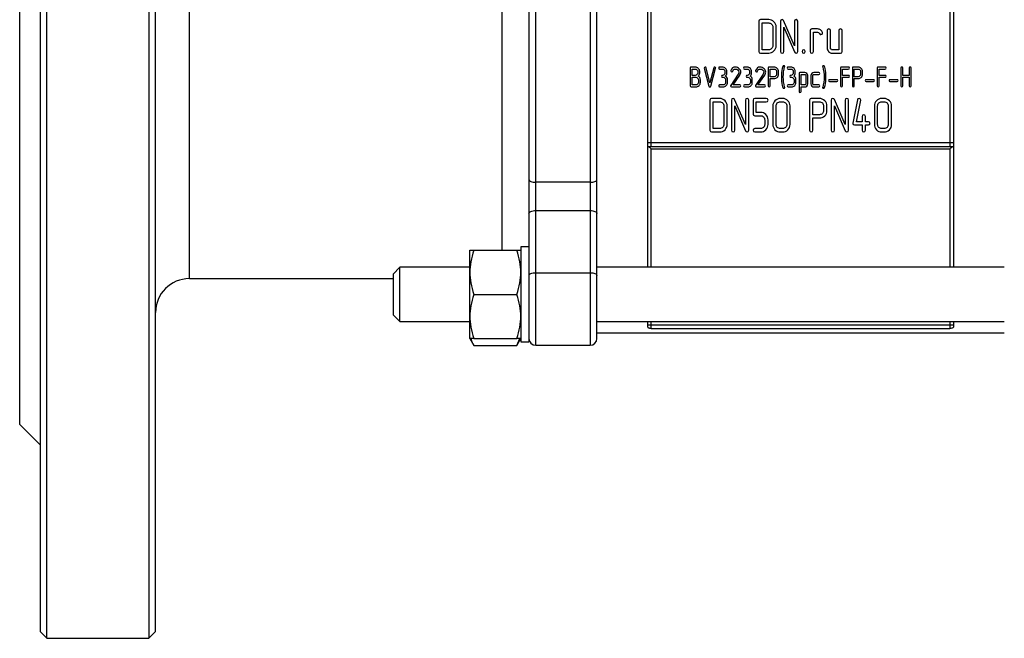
# Model space of a CAD drawing. Header units: millimetres. Extents: x -115 to 185, y -83 to 99.
# Tile 1 of 3: x -115 to 30, y -82 to 9. Entities that reach past the tile are written whole.
import ezdxf

# ---------------------------------------------------------------- set-up
doc = ezdxf.new("R2010")
doc.units = ezdxf.units.MM

msp = doc.modelspace()

# ---------------------------------------------------------------- linework, layer by layer
at = {"color": 7, "linetype": 'Continuous', "lineweight": 25}
for p, q in [((-112, 81.5), (-112, -81.5)), ((-111, -82.5), (-111, 82.5)), ((-96, 82.5), (-96, -82.5)), ((-95, -81.5), (-95, 81.5)), ((-115, -51), (-115, 51)), ((-39, -39.32), (-39, 39.32)), ((-31, 39.32), (-31, -39.32)), ((-40, 38.82), (-40, -38.82)), ((-30, -38.32), (-30, 38.32)), ((-22.5, -27.82), (-22.5, 27.82)), ((22.5, 27.82), (22.5, -27.82)), ((-44, 24.31), (-44, -25.32)), ((-22, -10), (-22, 10)), ((22, 10), (22, -10)), ((-6.14, 8.43), (-6.14, 3.98)), ((-4.7, 8.67), (-5.9, 8.67)), ((-5.66, 8.18), (-4.7, 8.18)), ((-5.66, 4.22), (-5.66, 8.18)), ((-4.09, 7.57), (-4.09, 4.84)), ((-3.6, 4.84), (-3.6, 7.57)), ((-2.97, 8.43), (-2.97, 3.98)), ((-0.91, 4.83), (-2.5, 8.53)), ((-2.48, 7.58), (-0.89, 3.91)), ((-2.48, 3.98), (-2.48, 7.58)), ((-0.91, 8.43), (-0.91, 4.83)), ((-0.43, 3.98), (-0.43, 8.43)), ((2.5, 7.3), (1.64, 7.3)), ((1.4, 7.06), (1.4, 3.98)), ((1.88, 6.82), (2.5, 6.82)), ((1.88, 3.98), (1.88, 6.82)), ((3.91, 7.06), (3.91, 4.49)), ((4.4, 4.49), (4.4, 7.06)), ((5.63, 7.06), (5.63, 4.22)), ((6.11, 3.98), (6.11, 7.06)), ((-5.9, 3.74), (-4.7, 3.74)), ((-4.7, 4.22), (-5.66, 4.22)), ((5.63, 4.22), (4.67, 4.22)), ((4.67, 3.74), (5.87, 3.74)), ((-16.27, 1.54), (-16.27, -1.1)), ((-15.52, 1.68), (-16.13, 1.68)), ((-14.2, 1.5), (-13.49, -1.12)), ((-13.36, -0.65), (-13.93, 1.57)), ((-12.78, 1.57), (-13.36, -0.65)), ((-13.22, -1.12), (-12.51, 1.52)), ((-11.51, 1.68), (-11.92, 1.68)), ((-7.86, 1.68), (-8.27, 1.68)), ((-4.76, 1.54), (-4.76, -1.09)), ((-3.9, 1.68), (-4.61, 1.68)), ((-1.43, 1.68), (-1.84, 1.68)), ((5.88, 1.54), (5.88, -1.1)), ((7.03, 1.68), (6.02, 1.68)), ((7.63, 1.54), (7.63, -1.09)), ((8.48, 1.68), (7.77, 1.68)), ((11.27, 1.54), (11.27, -1.1)), ((12.43, 1.68), (11.42, 1.68)), ((14.77, 1.54), (14.77, -1.1)), ((15.06, 0.46), (15.06, 1.54)), ((15.99, 1.54), (15.99, 0.46)), ((16.27, -1.1), (16.27, 1.54)), ((-15.98, 1.39), (-15.52, 1.39)), ((-15.98, 0.46), (-15.98, 1.39)), ((-15.52, 0.46), (-15.98, 0.46)), ((-15.98, -0.96), (-15.98, 0.17)), ((-15.15, 1.03), (-15.15, 0.83)), ((-14.86, 0.83), (-14.86, 1.03)), ((-11.92, 1.39), (-11.51, 1.39)), ((-11.51, 0.18), (-11.41, 0.18)), ((-11.15, 1.03), (-11.15, 0.83)), ((-10.86, 0.83), (-10.86, 1.03)), ((-9.18, 0.66), (-10.29, -1.02)), ((-9.94, -0.96), (-8.94, 0.51)), ((-8.27, 1.39), (-7.86, 1.39)), ((-7.86, 0.18), (-7.76, 0.18)), ((-7.5, 1.03), (-7.5, 0.83)), ((-7.21, 0.83), (-7.21, 1.03)), ((-5.53, 0.66), (-6.64, -1.02)), ((-6.28, -0.96), (-5.28, 0.51)), ((-4.47, 0.26), (-4.47, 1.39)), ((-4.47, 1.39), (-3.9, 1.39)), ((-3.9, 0.26), (-4.47, 0.26)), ((-3.54, 1.03), (-3.54, 0.62)), ((-3.25, 0.62), (-3.25, 1.03)), ((-1.84, 1.39), (-1.43, 1.39)), ((-1.43, 0.18), (-1.33, 0.18)), ((-1.07, 1.03), (-1.07, 0.83)), ((-0.78, 0.83), (-0.78, 1.03)), ((-0.23, 0.73), (-0.23, -1.91)), ((0.62, 0.87), (-0.09, 0.87)), ((0.06, 0.58), (0.62, 0.58)), ((0.06, -0.96), (0.06, 0.58)), ((0.78, 0.42), (0.78, -0.79)), ((1.07, -0.79), (1.07, 0.42)), ((1.51, 0.42), (1.51, -0.79)), ((1.8, -0.79), (1.8, 0.42)), ((2.67, 0.87), (1.96, 0.87)), ((1.96, 0.58), (2.67, 0.58)), ((6.16, 0.46), (6.16, 1.39)), ((6.16, 1.39), (7.03, 1.39)), ((7.03, 0.46), (6.16, 0.46)), ((6.16, 0.17), (7.03, 0.17)), ((6.16, -1.1), (6.16, 0.17)), ((7.91, 1.39), (8.48, 1.39)), ((7.91, 0.26), (7.91, 1.39)), ((8.48, 0.26), (7.91, 0.26)), ((8.84, 1.03), (8.84, 0.62)), ((9.13, 0.62), (9.13, 1.03)), ((11.56, 0.46), (11.56, 1.39)), ((11.56, 1.39), (12.43, 1.39)), ((12.43, 0.46), (11.56, 0.46)), ((11.56, 0.17), (12.43, 0.17)), ((11.56, -1.1), (11.56, 0.17)), ((15.99, 0.46), (15.06, 0.46)), ((15.06, 0.17), (15.99, 0.17)), ((15.06, -1.1), (15.06, 0.17)), ((15.99, 0.17), (15.99, -1.1)), ((-16.13, -1.24), (-15.41, -1.24)), ((-15.41, -0.96), (-15.98, -0.96)), ((-15.05, -0.19), (-15.05, -0.59)), ((-14.76, -0.59), (-14.76, -0.19)), ((-11.41, -0.96), (-11.92, -0.96)), ((-11.92, -1.24), (-11.41, -1.24)), ((-11.05, -0.19), (-11.05, -0.59)), ((-10.76, -0.59), (-10.76, -0.19)), ((-10.17, -1.24), (-8.96, -1.24)), ((-8.96, -0.96), (-9.94, -0.96)), ((-7.76, -0.96), (-8.27, -0.96)), ((-8.27, -1.24), (-7.76, -1.24)), ((-7.4, -0.19), (-7.4, -0.59)), ((-7.11, -0.59), (-7.11, -0.19)), ((-6.52, -1.24), (-5.31, -1.24)), ((-5.31, -0.96), (-6.28, -0.96)), ((-4.47, -0.02), (-3.9, -0.02)), ((-4.47, -1.09), (-4.47, -0.02)), ((-1.33, -0.96), (-1.84, -0.96)), ((-1.84, -1.24), (-1.33, -1.24)), ((-0.97, -0.19), (-0.97, -0.59)), ((-0.68, -0.59), (-0.68, -0.19)), ((0.62, -0.96), (0.06, -0.96)), ((0.06, -1.24), (0.62, -1.24)), ((0.06, -1.91), (0.06, -1.24)), ((2.67, -0.96), (1.96, -0.96)), ((1.96, -1.24), (2.67, -1.24)), ((5.33, -0.18), (4.26, -0.18)), ((4.26, -0.44), (5.33, -0.44)), ((7.91, -1.09), (7.91, -0.02)), ((7.91, -0.02), (8.48, -0.02)), ((10.73, -0.18), (9.66, -0.18)), ((9.66, -0.44), (10.73, -0.44)), ((14.22, -0.18), (13.15, -0.18)), ((13.15, -0.44), (14.22, -0.44)), ((-13.35, -3.19), (-13.35, -7.63)), ((-11.91, -2.95), (-13.11, -2.95)), ((-12.87, -7.39), (-12.87, -3.43)), ((-12.87, -3.43), (-11.91, -3.43)), ((-11.3, -4.04), (-11.3, -6.78)), ((-10.81, -6.78), (-10.81, -4.04)), ((-10.18, -3.19), (-10.18, -7.63)), ((-8.12, -6.79), (-9.71, -3.09)), ((-9.69, -4.04), (-8.1, -7.71)), ((-9.69, -7.63), (-9.69, -4.04)), ((-8.12, -3.19), (-8.12, -6.79)), ((-7.64, -7.63), (-7.64, -3.19)), ((-7, -3.19), (-7, -5.24)), ((-5.05, -2.95), (-6.76, -2.95)), ((-6.52, -3.43), (-5.05, -3.43)), ((-6.52, -5), (-6.52, -3.43)), ((-4.09, -4.04), (-4.09, -6.78)), ((-3.61, -6.78), (-3.61, -4.04)), ((-2.65, -2.95), (-2.99, -2.95)), ((-2.99, -3.43), (-2.65, -3.43)), ((-2.03, -4.04), (-2.03, -6.78)), ((-1.55, -6.78), (-1.55, -4.04)), ((1.33, -3.19), (1.33, -7.63)), ((2.77, -2.95), (1.58, -2.95)), ((1.82, -3.43), (2.77, -3.43)), ((1.82, -5.34), (1.82, -3.43)), ((3.39, -4.04), (3.39, -4.73)), ((3.87, -4.73), (3.87, -4.04)), ((4.51, -3.19), (4.51, -7.63)), ((6.56, -6.79), (4.97, -3.09)), ((4.99, -4.04), (6.58, -7.71)), ((4.99, -7.63), (4.99, -4.04)), ((6.56, -3.19), (6.56, -6.79)), ((7.05, -7.63), (7.05, -3.19)), ((8.37, -3.14), (7.69, -6.58)), ((8.21, -6.37), (8.85, -3.21)), ((10.86, -4.04), (10.86, -6.78)), ((11.34, -6.78), (11.34, -4.04)), ((12.3, -2.95), (11.96, -2.95)), ((11.96, -3.43), (12.3, -3.43)), ((12.91, -4.04), (12.91, -6.78)), ((13.4, -6.78), (13.4, -4.04)), ((-6.76, -5.48), (-5.9, -5.48)), ((-5.9, -5), (-6.52, -5)), ((2.77, -5.34), (1.82, -5.34)), ((9.05, -5.58), (9.05, -6.37)), ((9.54, -6.37), (9.54, -5.58)), ((-5.29, -6.09), (-5.29, -6.78)), ((-4.8, -6.78), (-4.8, -6.09)), ((1.82, -5.82), (2.77, -5.82)), ((1.82, -7.63), (1.82, -5.82)), ((7.93, -6.85), (9.05, -6.85)), ((9.05, -6.37), (8.21, -6.37)), ((9.05, -6.85), (9.05, -7.63)), ((9.98, -6.37), (9.54, -6.37)), ((9.54, -7.63), (9.54, -6.85)), ((9.54, -6.85), (9.98, -6.85)), ((-13.11, -7.88), (-11.91, -7.88)), ((-11.91, -7.39), (-12.87, -7.39)), ((-5.9, -7.39), (-6.76, -7.39)), ((-6.76, -7.88), (-5.9, -7.88)), ((-2.65, -7.39), (-2.99, -7.39)), ((-2.99, -7.88), (-2.65, -7.88)), ((12.3, -7.39), (11.96, -7.39)), ((11.96, -7.88), (12.3, -7.88)), ((22.5, -9.5), (-22.5, -9.5)), ((-22.5, -10), (22.5, -10)), ((-22, -10.35), (22, -10.35)), ((-31, -15.29), (-39, -15.29)), ((-39, -19.46), (-31, -19.46)), ((-48.7, -38.32), (-48.7, -25.32)), ((-48.12, -25.32), (-41.78, -25.32)), ((-40, -24.82), (-41.2, -24.82)), ((-41.2, -24.82), (-41.2, -38.82)), ((-59, -27.82), (-60, -28.82)), ((-60, -28.82), (-60, -34.82)), ((-48.7, -27.82), (-59, -27.82)), ((-59, -35.82), (-59, -27.82)), ((-39, -28.62), (-31, -28.62)), ((30, -27.82), (-30, -27.82)), ((-90, -29.5), (-60, -29.5)), ((-48.12, -31.82), (-41.78, -31.82)), ((-60, -34.82), (-59, -35.82)), ((-59, -35.82), (-48.7, -35.82)), ((-30, -35.82), (30, -35.82)), ((-22.5, -36.65), (-22.5, -35.82)), ((-22, -36.82), (-22, -35.82)), ((22, -35.82), (22, -36.82)), ((22.5, -35.82), (22.5, -36.65)), ((-30, -37.5), (30, -37.5)), ((22.5, -36.33), (-22.5, -36.33)), ((-22, -36.82), (22, -36.82)), ((-48.7, -38.32), (-48.12, -39.33)), ((-48.12, -38.32), (-41.78, -38.32)), ((-41.78, -39.33), (-41.2, -38.32)), ((-41.78, -39.33), (-41.34, -38.32)), ((-41.2, -38.82), (-40, -38.82)), ((-48.12, -39.33), (-41.78, -39.33)), ((-39, -39.32), (-31, -39.32)), ((-115, -51), (-112, -54)), ((-112, -81.5), (-111, -82.5)), ((-111, -82.5), (-96, -82.5)), ((-96, -82.5), (-95, -81.5))]:
    msp.add_line(p, q, dxfattribs=at)
at = {"color": 1, "linetype": 'Continuous', "lineweight": 25}
for p, q in [((-90, -29.5), (-90, 29.5)), ((-22, -27.82), (-22, -10.35)), ((22, -10.35), (22, -27.82))]:
    msp.add_line(p, q, dxfattribs=at)
at = {"color": 7, "linetype": 'Continuous', "lineweight": 25, "flags": 128}
for points in [[(-40, -14.88), (-39.98, -14.96), (-39.92, -15.04), (-39.83, -15.11), (-39.71, -15.17), (-39.56, -15.22), (-39.38, -15.26), (-39.2, -15.28), (-39, -15.29)], [(-31, -15.29), (-30.8, -15.28), (-30.62, -15.26), (-30.44, -15.22), (-30.29, -15.17), (-30.17, -15.11), (-30.08, -15.04), (-30.02, -14.96), (-30, -14.88)], [(-40, -19.89), (-39.98, -19.81), (-39.92, -19.73), (-39.83, -19.65), (-39.71, -19.59), (-39.56, -19.54), (-39.38, -19.5), (-39.2, -19.47), (-39, -19.46)], [(-31, -19.46), (-30.8, -19.47), (-30.62, -19.5), (-30.44, -19.54), (-30.29, -19.59), (-30.17, -19.65), (-30.08, -19.73), (-30.02, -19.81), (-30, -19.89)], [(-40, -29.05), (-39.98, -28.96), (-39.92, -28.88), (-39.83, -28.81), (-39.71, -28.75), (-39.56, -28.69), (-39.38, -28.65), (-39.2, -28.63), (-39, -28.62)], [(-31, -28.62), (-30.8, -28.63), (-30.62, -28.65), (-30.44, -28.69), (-30.29, -28.75), (-30.17, -28.81), (-30.08, -28.88), (-30.02, -28.96), (-30, -29.05)]]:
    msp.add_lwpolyline(points, dxfattribs=at)
at = {"color": 7, "linetype": 'Continuous', "lineweight": 25}
for centre, radius, start, end in [((-90, -34.5), 5, 90, 180), ((-39, -38.32), 1, 180, 270), ((-31, -38.32), 1, 270, 0)]:
    msp.add_arc(centre, radius, start, end, dxfattribs=at)
for points in [[(-5.9, 8.67), (-6.06, 8.67), (-6.14, 8.59), (-6.14, 8.43)], [(-3.92, 8.35), (-4.14, 8.56), (-4.4, 8.67), (-4.7, 8.67)], [(-4.7, 8.18), (-4.53, 8.18), (-4.39, 8.12), (-4.27, 8)], [(-4.27, 8), (-4.15, 7.88), (-4.09, 7.74), (-4.09, 7.57)], [(-3.6, 7.57), (-3.6, 7.87), (-3.71, 8.13), (-3.92, 8.35)], [(-2.73, 8.67), (-2.89, 8.67), (-2.97, 8.59), (-2.97, 8.43)], [(-2.5, 8.53), (-2.55, 8.62), (-2.62, 8.67), (-2.73, 8.67)], [(-0.67, 8.67), (-0.83, 8.67), (-0.91, 8.59), (-0.91, 8.43)], [(-0.43, 8.43), (-0.43, 8.59), (-0.51, 8.67), (-0.67, 8.67)], [(1.64, 7.3), (1.48, 7.3), (1.4, 7.22), (1.4, 7.06)], [(2.95, 7.15), (2.81, 7.25), (2.66, 7.3), (2.5, 7.3)], [(4.16, 7.3), (3.99, 7.3), (3.91, 7.22), (3.91, 7.06)], [(4.4, 7.06), (4.4, 7.22), (4.32, 7.3), (4.16, 7.3)], [(5.87, 7.3), (5.71, 7.3), (5.63, 7.22), (5.63, 7.06)], [(6.11, 7.06), (6.11, 7.22), (6.03, 7.3), (5.87, 7.3)], [(2.5, 6.82), (2.6, 6.82), (2.69, 6.76), (2.76, 6.64)], [(2.76, 6.64), (2.83, 6.52), (2.91, 6.46), (3, 6.46)], [(3.23, 6.78), (3.18, 6.93), (3.09, 7.06), (2.95, 7.15)], [(3, 6.46), (3.16, 6.46), (3.24, 6.54), (3.24, 6.7)], [(3.24, 6.7), (3.24, 6.72), (3.24, 6.75), (3.23, 6.78)], [(-4.27, 4.4), (-4.39, 4.28), (-4.53, 4.22), (-4.7, 4.22)], [(-4.09, 4.84), (-4.09, 4.67), (-4.15, 4.52), (-4.27, 4.4)], [(-3.92, 4.06), (-3.71, 4.27), (-3.6, 4.53), (-3.6, 4.84)], [(3.91, 4.49), (3.91, 4.28), (3.99, 4.11), (4.13, 3.96)], [(4.48, 4.3), (4.42, 4.35), (4.4, 4.42), (4.4, 4.49)], [(-6.14, 3.98), (-6.14, 3.82), (-6.06, 3.74), (-5.9, 3.74)], [(-4.7, 3.74), (-4.4, 3.74), (-4.14, 3.85), (-3.92, 4.06)], [(-2.97, 3.98), (-2.97, 3.82), (-2.89, 3.74), (-2.72, 3.74)], [(-2.72, 3.74), (-2.56, 3.74), (-2.48, 3.82), (-2.48, 3.98)], [(-0.89, 3.91), (-0.84, 3.79), (-0.77, 3.74), (-0.67, 3.74)], [(-0.67, 3.74), (-0.51, 3.74), (-0.43, 3.82), (-0.43, 3.98)], [(0.45, 4.22), (0.29, 4.22), (0.21, 4.14), (0.21, 3.98)], [(0.21, 3.98), (0.21, 3.82), (0.29, 3.74), (0.45, 3.74)], [(0.69, 3.98), (0.69, 4.14), (0.61, 4.22), (0.45, 4.22)], [(0.45, 3.74), (0.61, 3.74), (0.69, 3.82), (0.69, 3.98)], [(1.4, 3.98), (1.4, 3.82), (1.48, 3.74), (1.64, 3.74)], [(1.64, 3.74), (1.8, 3.74), (1.88, 3.82), (1.88, 3.98)], [(4.13, 3.96), (4.28, 3.81), (4.46, 3.74), (4.67, 3.74)], [(4.67, 4.22), (4.59, 4.22), (4.53, 4.25), (4.48, 4.3)], [(5.87, 3.74), (6.03, 3.74), (6.11, 3.82), (6.11, 3.98)], [(-16.13, 1.68), (-16.22, 1.68), (-16.27, 1.63), (-16.27, 1.54)], [(-15.06, 1.49), (-15.18, 1.62), (-15.34, 1.68), (-15.52, 1.68)], [(-14.86, 1.03), (-14.86, 1.21), (-14.93, 1.36), (-15.06, 1.49)], [(-14.06, 1.67), (-14.16, 1.67), (-14.21, 1.63), (-14.21, 1.54)], [(-14.21, 1.54), (-14.21, 1.52), (-14.21, 1.51), (-14.2, 1.5)], [(-13.93, 1.57), (-13.95, 1.64), (-13.99, 1.67), (-14.06, 1.67)], [(-12.65, 1.67), (-12.72, 1.67), (-12.76, 1.64), (-12.78, 1.57)], [(-12.5, 1.54), (-12.5, 1.63), (-12.55, 1.67), (-12.65, 1.67)], [(-12.51, 1.52), (-12.5, 1.52), (-12.5, 1.52), (-12.5, 1.54)], [(-11.92, 1.68), (-12.01, 1.68), (-12.06, 1.63), (-12.06, 1.54)], [(-12.06, 1.54), (-12.06, 1.44), (-12.01, 1.39), (-11.92, 1.39)], [(-11.05, 1.49), (-11.18, 1.62), (-11.33, 1.68), (-11.51, 1.68)], [(-10.86, 1.03), (-10.86, 1.21), (-10.92, 1.36), (-11.05, 1.49)], [(-9.6, 1.68), (-9.93, 1.68), (-10.15, 1.51), (-10.27, 1.17)], [(-9.03, 1.4), (-9.2, 1.59), (-9.39, 1.68), (-9.6, 1.68)], [(-8.27, 1.68), (-8.36, 1.68), (-8.41, 1.63), (-8.41, 1.54)], [(-8.41, 1.54), (-8.41, 1.44), (-8.36, 1.39), (-8.27, 1.39)], [(-7.4, 1.49), (-7.53, 1.62), (-7.68, 1.68), (-7.86, 1.68)], [(-7.21, 1.03), (-7.21, 1.21), (-7.27, 1.36), (-7.4, 1.49)], [(-5.95, 1.68), (-6.28, 1.68), (-6.5, 1.51), (-6.62, 1.17)], [(-5.38, 1.4), (-5.55, 1.59), (-5.74, 1.68), (-5.95, 1.68)], [(-4.61, 1.68), (-4.71, 1.68), (-4.76, 1.63), (-4.76, 1.54)], [(-3.44, 1.49), (-3.57, 1.61), (-3.72, 1.68), (-3.9, 1.68)], [(-3.25, 1.03), (-3.25, 1.21), (-3.32, 1.36), (-3.44, 1.49)], [(-2.7, 1.49), (-2.79, 1.07), (-2.83, 0.65), (-2.83, 0.22)], [(-2.62, 1.78), (-2.66, 1.65), (-2.68, 1.55), (-2.7, 1.49)], [(-2.49, 1.88), (-2.55, 1.88), (-2.6, 1.85), (-2.62, 1.78)], [(-2.55, 0.22), (-2.55, 0.7), (-2.48, 1.21), (-2.35, 1.75)], [(-2.34, 1.74), (-2.34, 1.84), (-2.39, 1.88), (-2.49, 1.88)], [(-2.35, 1.75), (-2.34, 1.73), (-2.34, 1.73), (-2.34, 1.74)], [(-1.84, 1.68), (-1.93, 1.68), (-1.98, 1.63), (-1.98, 1.54)], [(-1.98, 1.54), (-1.98, 1.44), (-1.93, 1.39), (-1.84, 1.39)], [(-0.97, 1.49), (-1.1, 1.62), (-1.25, 1.68), (-1.43, 1.68)], [(-0.78, 1.03), (-0.78, 1.21), (-0.84, 1.36), (-0.97, 1.49)], [(3.4, 1.88), (3.3, 1.88), (3.25, 1.84), (3.25, 1.74)], [(3.25, 1.74), (3.25, 1.73), (3.26, 1.72), (3.26, 1.7)], [(3.26, 1.7), (3.39, 1.2), (3.46, 0.7), (3.46, 0.22)], [(3.53, 1.78), (3.51, 1.85), (3.46, 1.88), (3.4, 1.88)], [(3.61, 1.48), (3.57, 1.64), (3.55, 1.74), (3.53, 1.78)], [(3.74, 0.22), (3.74, 0.64), (3.7, 1.06), (3.61, 1.48)], [(6.02, 1.68), (5.92, 1.68), (5.88, 1.63), (5.88, 1.54)], [(7.18, 1.54), (7.18, 1.63), (7.13, 1.68), (7.03, 1.68)], [(7.03, 1.39), (7.13, 1.39), (7.18, 1.44), (7.18, 1.54)], [(7.77, 1.68), (7.67, 1.68), (7.63, 1.63), (7.63, 1.54)], [(8.94, 1.49), (8.81, 1.61), (8.66, 1.68), (8.48, 1.68)], [(9.13, 1.03), (9.13, 1.21), (9.07, 1.36), (8.94, 1.49)], [(11.42, 1.68), (11.32, 1.68), (11.27, 1.63), (11.27, 1.54)], [(12.58, 1.54), (12.58, 1.63), (12.53, 1.68), (12.43, 1.68)], [(12.43, 1.39), (12.53, 1.39), (12.58, 1.44), (12.58, 1.54)], [(14.91, 1.68), (14.82, 1.68), (14.77, 1.63), (14.77, 1.54)], [(15.06, 1.54), (15.06, 1.63), (15.01, 1.68), (14.91, 1.68)], [(16.13, 1.68), (16.03, 1.68), (15.99, 1.63), (15.99, 1.54)], [(16.27, 1.54), (16.27, 1.63), (16.23, 1.68), (16.13, 1.68)], [(-15.98, 0.17), (-15.88, 0.17), (-15.7, 0.17), (-15.41, 0.17)], [(-15.52, 1.39), (-15.42, 1.39), (-15.33, 1.36), (-15.26, 1.29)], [(-15.26, 0.57), (-15.33, 0.5), (-15.42, 0.46), (-15.52, 0.46)], [(-15.41, 0.17), (-15.31, 0.17), (-15.23, 0.14), (-15.16, 0.07)], [(-15.26, 1.29), (-15.19, 1.21), (-15.15, 1.13), (-15.15, 1.03)], [(-15.15, 0.83), (-15.15, 0.73), (-15.19, 0.64), (-15.26, 0.57)], [(-15.16, 0.07), (-15.09, 0), (-15.05, -0.09), (-15.05, -0.19)], [(-15.09, 0.36), (-14.94, 0.47), (-14.86, 0.62), (-14.86, 0.83)], [(-14.86, 0.15), (-14.92, 0.25), (-15, 0.32), (-15.09, 0.36)], [(-14.76, -0.19), (-14.76, -0.07), (-14.79, 0.05), (-14.86, 0.15)], [(-11.51, 0.46), (-11.61, 0.46), (-11.66, 0.42), (-11.66, 0.32)], [(-11.66, 0.32), (-11.66, 0.23), (-11.61, 0.18), (-11.51, 0.18)], [(-11.51, 1.39), (-11.41, 1.39), (-11.33, 1.36), (-11.26, 1.29)], [(-11.26, 0.57), (-11.33, 0.5), (-11.41, 0.46), (-11.51, 0.46)], [(-11.41, 0.18), (-11.31, 0.18), (-11.23, 0.14), (-11.16, 0.07)], [(-11.26, 1.29), (-11.19, 1.22), (-11.15, 1.13), (-11.15, 1.03)], [(-11.15, 0.83), (-11.15, 0.73), (-11.19, 0.64), (-11.26, 0.57)], [(-11.16, 0.07), (-11.08, 0), (-11.05, -0.09), (-11.05, -0.19)], [(-11.09, 0.36), (-10.94, 0.46), (-10.86, 0.62), (-10.86, 0.83)], [(-10.85, 0.15), (-10.92, 0.25), (-10.99, 0.32), (-11.09, 0.36)], [(-10.76, -0.19), (-10.76, -0.07), (-10.79, 0.05), (-10.85, 0.15)], [(-10.27, 1.17), (-10.28, 1.16), (-10.28, 1.14), (-10.28, 1.12)], [(-10.28, 1.12), (-10.28, 1.03), (-10.23, 0.98), (-10.13, 0.98)], [(-10.13, 0.98), (-10.07, 0.98), (-10.03, 1.01), (-10, 1.07)], [(-10, 1.07), (-9.91, 1.29), (-9.77, 1.39), (-9.59, 1.39)], [(-9.59, 1.39), (-9.46, 1.39), (-9.34, 1.35), (-9.24, 1.26)], [(-9.24, 1.26), (-9.14, 1.17), (-9.09, 1.06), (-9.09, 0.94)], [(-9.09, 0.94), (-9.09, 0.85), (-9.12, 0.75), (-9.18, 0.66)], [(-8.79, 0.94), (-8.79, 1.15), (-8.87, 1.3), (-9.03, 1.4)], [(-8.94, 0.51), (-8.84, 0.65), (-8.79, 0.8), (-8.79, 0.94)], [(-7.86, 0.46), (-7.96, 0.46), (-8.01, 0.42), (-8.01, 0.32)], [(-8.01, 0.32), (-8.01, 0.23), (-7.96, 0.18), (-7.86, 0.18)], [(-7.86, 1.39), (-7.76, 1.39), (-7.68, 1.36), (-7.61, 1.29)], [(-7.61, 0.57), (-7.68, 0.5), (-7.76, 0.46), (-7.86, 0.46)], [(-7.76, 0.18), (-7.66, 0.18), (-7.57, 0.14), (-7.5, 0.07)], [(-7.61, 1.29), (-7.53, 1.22), (-7.5, 1.13), (-7.5, 1.03)], [(-7.5, 0.83), (-7.5, 0.73), (-7.53, 0.64), (-7.61, 0.57)], [(-7.5, 0.07), (-7.43, 0), (-7.4, -0.09), (-7.4, -0.19)], [(-7.44, 0.36), (-7.29, 0.46), (-7.21, 0.62), (-7.21, 0.83)], [(-7.2, 0.15), (-7.27, 0.25), (-7.34, 0.32), (-7.44, 0.36)], [(-7.11, -0.19), (-7.11, -0.07), (-7.14, 0.05), (-7.2, 0.15)], [(-6.62, 1.17), (-6.63, 1.16), (-6.63, 1.14), (-6.63, 1.12)], [(-6.63, 1.12), (-6.63, 1.03), (-6.58, 0.98), (-6.48, 0.98)], [(-6.48, 0.98), (-6.42, 0.98), (-6.38, 1.01), (-6.35, 1.07)], [(-6.35, 1.07), (-6.26, 1.29), (-6.12, 1.39), (-5.94, 1.39)], [(-5.94, 1.39), (-5.81, 1.39), (-5.69, 1.35), (-5.59, 1.26)], [(-5.59, 1.26), (-5.49, 1.17), (-5.43, 1.06), (-5.43, 0.94)], [(-5.43, 0.94), (-5.43, 0.85), (-5.46, 0.75), (-5.53, 0.66)], [(-5.14, 0.94), (-5.14, 1.15), (-5.22, 1.3), (-5.38, 1.4)], [(-5.28, 0.51), (-5.19, 0.65), (-5.14, 0.8), (-5.14, 0.94)], [(-3.9, 1.39), (-3.81, 1.39), (-3.72, 1.36), (-3.65, 1.29)], [(-3.65, 0.37), (-3.72, 0.3), (-3.81, 0.26), (-3.9, 0.26)], [(-3.9, -0.02), (-3.72, -0.02), (-3.57, 0.04), (-3.44, 0.16)], [(-3.65, 1.29), (-3.58, 1.21), (-3.54, 1.13), (-3.54, 1.03)], [(-3.54, 0.62), (-3.54, 0.52), (-3.58, 0.44), (-3.65, 0.37)], [(-3.44, 0.16), (-3.32, 0.29), (-3.25, 0.44), (-3.25, 0.62)], [(-2.83, 0.22), (-2.83, -0.2), (-2.79, -0.63), (-2.7, -1.04)], [(-2.35, -1.27), (-2.48, -0.76), (-2.55, -0.26), (-2.55, 0.22)], [(-1.43, 0.46), (-1.53, 0.46), (-1.58, 0.42), (-1.58, 0.32)], [(-1.58, 0.32), (-1.58, 0.23), (-1.53, 0.18), (-1.43, 0.18)], [(-1.43, 1.39), (-1.33, 1.39), (-1.25, 1.36), (-1.18, 1.29)], [(-1.18, 0.57), (-1.25, 0.5), (-1.33, 0.46), (-1.43, 0.46)], [(-1.33, 0.18), (-1.23, 0.18), (-1.15, 0.14), (-1.07, 0.07)], [(-1.18, 1.29), (-1.1, 1.22), (-1.07, 1.13), (-1.07, 1.03)], [(-1.07, 0.83), (-1.07, 0.73), (-1.1, 0.64), (-1.18, 0.57)], [(-1.07, 0.07), (-1, 0), (-0.97, -0.09), (-0.97, -0.19)], [(-1.01, 0.36), (-0.86, 0.46), (-0.78, 0.62), (-0.78, 0.83)], [(-0.77, 0.15), (-0.84, 0.25), (-0.91, 0.32), (-1.01, 0.36)], [(-0.68, -0.19), (-0.68, -0.07), (-0.71, 0.05), (-0.77, 0.15)], [(-0.09, 0.87), (-0.18, 0.87), (-0.23, 0.82), (-0.23, 0.73)], [(0.94, 0.74), (0.85, 0.82), (0.74, 0.87), (0.62, 0.87)], [(0.62, 0.58), (0.66, 0.58), (0.7, 0.57), (0.73, 0.53)], [(0.73, 0.53), (0.76, 0.5), (0.78, 0.47), (0.78, 0.42)], [(1.07, 0.42), (1.07, 0.55), (1.02, 0.65), (0.94, 0.74)], [(1.64, 0.74), (1.55, 0.65), (1.51, 0.54), (1.51, 0.42)], [(1.96, 0.87), (1.84, 0.87), (1.73, 0.82), (1.64, 0.74)], [(1.8, 0.42), (1.8, 0.47), (1.82, 0.5), (1.85, 0.53)], [(1.85, 0.53), (1.88, 0.57), (1.92, 0.58), (1.96, 0.58)], [(2.81, 0.73), (2.81, 0.82), (2.76, 0.87), (2.67, 0.87)], [(2.67, 0.58), (2.76, 0.58), (2.81, 0.63), (2.81, 0.73)], [(3.46, 0.22), (3.46, -0.26), (3.39, -0.78), (3.26, -1.32)], [(3.61, -1.05), (3.7, -0.63), (3.74, -0.2), (3.74, 0.22)], [(7.18, 0.32), (7.18, 0.41), (7.13, 0.46), (7.03, 0.46)], [(7.03, 0.17), (7.13, 0.17), (7.18, 0.22), (7.18, 0.32)], [(8.48, 1.39), (8.58, 1.39), (8.66, 1.36), (8.73, 1.29)], [(8.73, 0.37), (8.66, 0.3), (8.58, 0.26), (8.48, 0.26)], [(8.48, -0.02), (8.66, -0.02), (8.81, 0.04), (8.94, 0.16)], [(8.73, 1.29), (8.81, 1.21), (8.84, 1.13), (8.84, 1.03)], [(8.84, 0.62), (8.84, 0.52), (8.81, 0.44), (8.73, 0.37)], [(8.94, 0.16), (9.07, 0.29), (9.13, 0.44), (9.13, 0.62)], [(12.58, 0.32), (12.58, 0.41), (12.53, 0.46), (12.43, 0.46)], [(12.43, 0.17), (12.53, 0.17), (12.58, 0.22), (12.58, 0.32)], [(-16.27, -1.1), (-16.27, -1.19), (-16.22, -1.24), (-16.13, -1.24)], [(-15.16, -0.85), (-15.23, -0.92), (-15.31, -0.96), (-15.41, -0.96)], [(-15.41, -1.24), (-15.24, -1.24), (-15.09, -1.18), (-14.96, -1.04)], [(-15.05, -0.59), (-15.05, -0.69), (-15.09, -0.78), (-15.16, -0.85)], [(-14.96, -1.04), (-14.83, -0.91), (-14.76, -0.76), (-14.76, -0.59)], [(-13.49, -1.12), (-13.47, -1.2), (-13.43, -1.24), (-13.35, -1.24)], [(-13.35, -1.24), (-13.28, -1.24), (-13.24, -1.2), (-13.22, -1.12)], [(-11.92, -0.96), (-12.01, -0.96), (-12.06, -1), (-12.06, -1.1)], [(-12.06, -1.1), (-12.06, -1.19), (-12.01, -1.24), (-11.92, -1.24)], [(-11.16, -0.85), (-11.23, -0.92), (-11.31, -0.96), (-11.41, -0.96)], [(-11.41, -1.24), (-11.23, -1.24), (-11.08, -1.18), (-10.95, -1.05)], [(-11.05, -0.59), (-11.05, -0.69), (-11.08, -0.78), (-11.16, -0.85)], [(-10.95, -1.05), (-10.82, -0.93), (-10.76, -0.77), (-10.76, -0.59)], [(-10.29, -1.02), (-10.3, -1.04), (-10.31, -1.07), (-10.31, -1.09)], [(-10.31, -1.09), (-10.31, -1.19), (-10.26, -1.24), (-10.17, -1.24)], [(-8.81, -1.1), (-8.81, -1), (-8.86, -0.96), (-8.96, -0.96)], [(-8.96, -1.24), (-8.86, -1.24), (-8.81, -1.19), (-8.81, -1.1)], [(-8.27, -0.96), (-8.36, -0.96), (-8.41, -1), (-8.41, -1.1)], [(-8.41, -1.1), (-8.41, -1.19), (-8.36, -1.24), (-8.27, -1.24)], [(-7.5, -0.85), (-7.58, -0.92), (-7.66, -0.96), (-7.76, -0.96)], [(-7.76, -1.24), (-7.58, -1.24), (-7.43, -1.18), (-7.3, -1.05)], [(-7.4, -0.59), (-7.4, -0.69), (-7.43, -0.78), (-7.5, -0.85)], [(-7.3, -1.05), (-7.17, -0.93), (-7.11, -0.77), (-7.11, -0.59)], [(-6.64, -1.02), (-6.65, -1.04), (-6.66, -1.07), (-6.66, -1.09)], [(-6.66, -1.09), (-6.66, -1.19), (-6.61, -1.24), (-6.52, -1.24)], [(-5.16, -1.1), (-5.16, -1), (-5.21, -0.96), (-5.31, -0.96)], [(-5.31, -1.24), (-5.21, -1.24), (-5.16, -1.19), (-5.16, -1.1)], [(-4.76, -1.09), (-4.76, -1.19), (-4.71, -1.24), (-4.61, -1.24)], [(-4.61, -1.24), (-4.52, -1.24), (-4.47, -1.19), (-4.47, -1.09)], [(-2.7, -1.04), (-2.66, -1.21), (-2.64, -1.31), (-2.62, -1.34)], [(-2.62, -1.34), (-2.6, -1.41), (-2.55, -1.44), (-2.49, -1.44)], [(-2.49, -1.44), (-2.39, -1.44), (-2.34, -1.4), (-2.34, -1.31)], [(-2.34, -1.31), (-2.34, -1.29), (-2.34, -1.28), (-2.35, -1.27)], [(-1.84, -0.96), (-1.93, -0.96), (-1.98, -1), (-1.98, -1.1)], [(-1.98, -1.1), (-1.98, -1.19), (-1.93, -1.24), (-1.84, -1.24)], [(-1.08, -0.85), (-1.15, -0.92), (-1.23, -0.96), (-1.33, -0.96)], [(-1.33, -1.24), (-1.15, -1.24), (-1, -1.18), (-0.87, -1.05)], [(-0.97, -0.59), (-0.97, -0.69), (-1, -0.78), (-1.08, -0.85)], [(-0.87, -1.05), (-0.74, -0.93), (-0.68, -0.77), (-0.68, -0.59)], [(0.73, -0.91), (0.7, -0.94), (0.66, -0.96), (0.62, -0.96)], [(0.62, -1.24), (0.74, -1.24), (0.85, -1.2), (0.94, -1.11)], [(0.78, -0.79), (0.78, -0.84), (0.76, -0.88), (0.73, -0.91)], [(0.94, -1.11), (1.02, -1.02), (1.07, -0.92), (1.07, -0.79)], [(1.51, -0.79), (1.51, -0.92), (1.55, -1.02), (1.64, -1.11)], [(1.64, -1.11), (1.73, -1.2), (1.84, -1.24), (1.96, -1.24)], [(1.85, -0.91), (1.82, -0.88), (1.8, -0.84), (1.8, -0.79)], [(1.96, -0.96), (1.92, -0.96), (1.88, -0.94), (1.85, -0.91)], [(2.81, -1.1), (2.81, -1), (2.76, -0.96), (2.67, -0.96)], [(2.67, -1.24), (2.76, -1.24), (2.81, -1.19), (2.81, -1.1)], [(3.26, -1.32), (3.26, -1.3), (3.25, -1.29), (3.25, -1.31)], [(3.25, -1.31), (3.25, -1.4), (3.3, -1.44), (3.4, -1.44)], [(3.4, -1.44), (3.46, -1.44), (3.51, -1.41), (3.54, -1.34)], [(3.54, -1.34), (3.57, -1.21), (3.6, -1.11), (3.61, -1.05)], [(4.26, -0.18), (4.18, -0.18), (4.13, -0.22), (4.13, -0.31)], [(4.13, -0.31), (4.13, -0.4), (4.18, -0.44), (4.26, -0.44)], [(5.46, -0.31), (5.46, -0.22), (5.42, -0.18), (5.33, -0.18)], [(5.33, -0.44), (5.42, -0.44), (5.46, -0.4), (5.46, -0.31)], [(5.88, -1.1), (5.88, -1.19), (5.92, -1.24), (6.02, -1.24)], [(6.02, -1.24), (6.12, -1.24), (6.16, -1.19), (6.16, -1.1)], [(7.63, -1.09), (7.63, -1.19), (7.67, -1.24), (7.77, -1.24)], [(7.77, -1.24), (7.87, -1.24), (7.91, -1.19), (7.91, -1.09)], [(9.66, -0.18), (9.57, -0.18), (9.53, -0.22), (9.53, -0.31)], [(9.53, -0.31), (9.53, -0.4), (9.57, -0.44), (9.66, -0.44)], [(10.86, -0.31), (10.86, -0.22), (10.82, -0.18), (10.73, -0.18)], [(10.73, -0.44), (10.82, -0.44), (10.86, -0.4), (10.86, -0.31)], [(11.27, -1.1), (11.27, -1.19), (11.32, -1.24), (11.42, -1.24)], [(11.42, -1.24), (11.51, -1.24), (11.56, -1.19), (11.56, -1.1)], [(13.15, -0.18), (13.07, -0.18), (13.02, -0.22), (13.02, -0.31)], [(13.02, -0.31), (13.02, -0.4), (13.07, -0.44), (13.15, -0.44)], [(14.35, -0.31), (14.35, -0.22), (14.31, -0.18), (14.22, -0.18)], [(14.22, -0.44), (14.31, -0.44), (14.35, -0.4), (14.35, -0.31)], [(14.77, -1.1), (14.77, -1.19), (14.82, -1.24), (14.91, -1.24)], [(14.91, -1.24), (15.01, -1.24), (15.06, -1.19), (15.06, -1.1)], [(15.99, -1.1), (15.99, -1.19), (16.03, -1.24), (16.13, -1.24)], [(16.13, -1.24), (16.23, -1.24), (16.27, -1.19), (16.27, -1.1)], [(-0.23, -1.91), (-0.23, -2), (-0.18, -2.05), (-0.09, -2.05)], [(-0.09, -2.05), (0.01, -2.05), (0.06, -2), (0.06, -1.91)], [(-13.11, -2.95), (-13.27, -2.95), (-13.35, -3.03), (-13.35, -3.19)], [(-11.13, -3.27), (-11.35, -3.06), (-11.61, -2.95), (-11.91, -2.95)], [(-11.91, -3.43), (-11.74, -3.43), (-11.6, -3.49), (-11.48, -3.61)], [(-11.48, -3.61), (-11.36, -3.73), (-11.3, -3.87), (-11.3, -4.04)], [(-10.81, -4.04), (-10.81, -3.74), (-10.92, -3.48), (-11.13, -3.27)], [(-9.94, -2.95), (-10.1, -2.95), (-10.18, -3.03), (-10.18, -3.19)], [(-9.71, -3.09), (-9.76, -3), (-9.83, -2.95), (-9.94, -2.95)], [(-7.88, -2.95), (-8.04, -2.95), (-8.12, -3.03), (-8.12, -3.19)], [(-7.64, -3.19), (-7.64, -3.03), (-7.72, -2.95), (-7.88, -2.95)], [(-6.76, -2.95), (-6.92, -2.95), (-7, -3.03), (-7, -3.19)], [(-4.8, -3.19), (-4.8, -3.03), (-4.89, -2.95), (-5.05, -2.95)], [(-5.05, -3.43), (-4.89, -3.43), (-4.8, -3.35), (-4.8, -3.19)], [(-3.77, -3.27), (-3.98, -3.48), (-4.09, -3.74), (-4.09, -4.04)], [(-2.99, -2.95), (-3.3, -2.95), (-3.56, -3.06), (-3.77, -3.27)], [(-3.61, -4.04), (-3.61, -3.88), (-3.55, -3.73), (-3.43, -3.61)], [(-3.43, -3.61), (-3.3, -3.49), (-3.16, -3.43), (-2.99, -3.43)], [(-1.87, -3.27), (-2.09, -3.06), (-2.35, -2.95), (-2.65, -2.95)], [(-2.65, -3.43), (-2.48, -3.43), (-2.34, -3.49), (-2.22, -3.61)], [(-2.22, -3.61), (-2.1, -3.73), (-2.03, -3.87), (-2.03, -4.04)], [(-1.55, -4.04), (-1.55, -3.74), (-1.66, -3.48), (-1.87, -3.27)], [(1.58, -2.95), (1.41, -2.95), (1.33, -3.03), (1.33, -3.19)], [(3.55, -3.27), (3.33, -3.06), (3.07, -2.95), (2.77, -2.95)], [(2.77, -3.43), (2.94, -3.43), (3.08, -3.49), (3.21, -3.61)], [(3.21, -3.61), (3.33, -3.73), (3.39, -3.88), (3.39, -4.04)], [(3.87, -4.04), (3.87, -3.74), (3.77, -3.49), (3.55, -3.27)], [(4.75, -2.95), (4.59, -2.95), (4.51, -3.03), (4.51, -3.19)], [(4.97, -3.09), (4.93, -3), (4.85, -2.95), (4.75, -2.95)], [(6.81, -2.95), (6.65, -2.95), (6.56, -3.03), (6.56, -3.19)], [(7.05, -3.19), (7.05, -3.03), (6.97, -2.95), (6.81, -2.95)], [(8.61, -2.95), (8.48, -2.95), (8.4, -3.01), (8.37, -3.14)], [(8.85, -3.18), (8.85, -3.03), (8.77, -2.95), (8.61, -2.95)], [(8.85, -3.21), (8.85, -3.21), (8.85, -3.2), (8.85, -3.18)], [(11.18, -3.27), (10.97, -3.48), (10.86, -3.74), (10.86, -4.04)], [(11.96, -2.95), (11.65, -2.95), (11.39, -3.06), (11.18, -3.27)], [(11.34, -4.04), (11.34, -3.88), (11.4, -3.73), (11.52, -3.61)], [(11.52, -3.61), (11.64, -3.49), (11.79, -3.43), (11.96, -3.43)], [(13.08, -3.27), (12.86, -3.06), (12.6, -2.95), (12.3, -2.95)], [(12.3, -3.43), (12.47, -3.43), (12.61, -3.49), (12.73, -3.61)], [(12.73, -3.61), (12.85, -3.73), (12.91, -3.87), (12.91, -4.04)], [(13.4, -4.04), (13.4, -3.74), (13.29, -3.48), (13.08, -3.27)], [(-7, -5.24), (-7, -5.4), (-6.92, -5.48), (-6.76, -5.48)], [(-5.13, -5.32), (-5.34, -5.11), (-5.6, -5), (-5.9, -5)], [(-5.9, -5.48), (-5.73, -5.48), (-5.59, -5.54), (-5.47, -5.66)], [(-5.47, -5.66), (-5.35, -5.78), (-5.29, -5.93), (-5.29, -6.09)], [(-4.8, -6.09), (-4.8, -5.79), (-4.91, -5.54), (-5.13, -5.32)], [(3.21, -5.16), (3.09, -5.28), (2.94, -5.34), (2.77, -5.34)], [(2.77, -5.82), (3.08, -5.82), (3.34, -5.71), (3.55, -5.5)], [(3.39, -4.73), (3.39, -4.9), (3.33, -5.04), (3.21, -5.16)], [(3.55, -5.5), (3.77, -5.29), (3.87, -5.03), (3.87, -4.73)], [(9.3, -5.34), (9.13, -5.34), (9.05, -5.42), (9.05, -5.58)], [(9.54, -5.58), (9.54, -5.42), (9.46, -5.34), (9.3, -5.34)], [(-11.48, -7.21), (-11.6, -7.33), (-11.74, -7.39), (-11.91, -7.39)], [(-11.3, -6.78), (-11.3, -6.95), (-11.36, -7.09), (-11.48, -7.21)], [(-11.13, -7.56), (-10.92, -7.34), (-10.81, -7.08), (-10.81, -6.78)], [(-5.47, -7.21), (-5.59, -7.33), (-5.73, -7.39), (-5.9, -7.39)], [(-5.29, -6.78), (-5.29, -6.95), (-5.35, -7.09), (-5.47, -7.21)], [(-5.12, -7.55), (-4.91, -7.34), (-4.8, -7.08), (-4.8, -6.78)], [(-4.09, -6.78), (-4.09, -7.08), (-3.98, -7.34), (-3.77, -7.55)], [(-3.43, -7.21), (-3.55, -7.09), (-3.61, -6.95), (-3.61, -6.78)], [(-2.99, -7.39), (-3.16, -7.39), (-3.3, -7.33), (-3.43, -7.21)], [(-2.22, -7.21), (-2.34, -7.33), (-2.48, -7.39), (-2.65, -7.39)], [(-2.03, -6.78), (-2.03, -6.95), (-2.1, -7.09), (-2.22, -7.21)], [(-1.87, -7.56), (-1.66, -7.34), (-1.55, -7.08), (-1.55, -6.78)], [(7.69, -6.58), (7.69, -6.58), (7.69, -6.59), (7.69, -6.61)], [(7.69, -6.61), (7.69, -6.77), (7.77, -6.85), (7.93, -6.85)], [(10.23, -6.61), (10.23, -6.45), (10.14, -6.37), (9.98, -6.37)], [(9.98, -6.85), (10.14, -6.85), (10.23, -6.77), (10.23, -6.61)], [(10.86, -6.78), (10.86, -7.08), (10.97, -7.34), (11.18, -7.55)], [(11.52, -7.21), (11.4, -7.09), (11.34, -6.95), (11.34, -6.78)], [(11.96, -7.39), (11.79, -7.39), (11.64, -7.33), (11.52, -7.21)], [(12.73, -7.21), (12.61, -7.33), (12.47, -7.39), (12.3, -7.39)], [(12.91, -6.78), (12.91, -6.95), (12.85, -7.09), (12.73, -7.21)], [(13.08, -7.56), (13.29, -7.34), (13.4, -7.08), (13.4, -6.78)], [(-13.35, -7.63), (-13.35, -7.79), (-13.27, -7.88), (-13.11, -7.88)], [(-11.91, -7.88), (-11.61, -7.88), (-11.35, -7.77), (-11.13, -7.56)], [(-10.18, -7.63), (-10.18, -7.79), (-10.1, -7.88), (-9.93, -7.88)], [(-9.93, -7.88), (-9.77, -7.88), (-9.69, -7.79), (-9.69, -7.63)], [(-8.1, -7.71), (-8.05, -7.82), (-7.98, -7.88), (-7.88, -7.88)], [(-7.88, -7.88), (-7.72, -7.88), (-7.64, -7.79), (-7.64, -7.63)], [(-6.76, -7.39), (-6.92, -7.39), (-7, -7.47), (-7, -7.63)], [(-7, -7.63), (-7, -7.79), (-6.92, -7.88), (-6.76, -7.88)], [(-5.9, -7.88), (-5.6, -7.88), (-5.34, -7.77), (-5.12, -7.55)], [(-3.77, -7.55), (-3.56, -7.77), (-3.3, -7.88), (-2.99, -7.88)], [(-2.65, -7.88), (-2.35, -7.88), (-2.09, -7.77), (-1.87, -7.56)], [(1.33, -7.63), (1.33, -7.79), (1.41, -7.87), (1.58, -7.87)], [(1.58, -7.87), (1.74, -7.87), (1.82, -7.79), (1.82, -7.63)], [(4.51, -7.63), (4.51, -7.79), (4.59, -7.88), (4.75, -7.88)], [(4.75, -7.88), (4.91, -7.88), (4.99, -7.79), (4.99, -7.63)], [(6.58, -7.71), (6.63, -7.82), (6.7, -7.88), (6.81, -7.88)], [(6.81, -7.88), (6.97, -7.88), (7.05, -7.79), (7.05, -7.63)], [(9.05, -7.63), (9.05, -7.79), (9.13, -7.88), (9.3, -7.88)], [(9.3, -7.88), (9.46, -7.88), (9.54, -7.79), (9.54, -7.63)], [(11.18, -7.55), (11.39, -7.77), (11.65, -7.88), (11.96, -7.88)], [(12.3, -7.88), (12.6, -7.88), (12.86, -7.77), (13.08, -7.56)]]:
    msp.add_open_spline(points, degree=3, dxfattribs=at)
for points, knots in [([(-22.48, -10), (-22.44, -10), (-22.36, -10.05), (-22.19, -10.18), (-22.1, -10.26), (-22, -10.35)], [0, 0, 0, 0, 0.5, 0.5, 1, 1, 1, 1]), ([(22, -10.35), (22.1, -10.26), (22.19, -10.18), (22.36, -10.05), (22.44, -10), (22.48, -10)], [0, 0, 0, 0, 0.5, 0.5, 1, 1, 1, 1]), ([(-48.12, -25.32), (-48.31, -25.9), (-48.46, -26.46), (-48.65, -27.55), (-48.7, -28.07), (-48.7, -28.57)], [0, 0, 0, 0, 0.5, 0.5, 1, 1, 1, 1]), ([(-48.7, -25.32), (-48.7, -25.32), (-48.65, -25.32), (-48.46, -25.32), (-48.31, -25.32), (-48.12, -25.32)], [0, 0, 0, 0, 0.5, 0.5, 1, 1, 1, 1]), ([(-41.2, -28.57), (-41.2, -28.07), (-41.25, -27.55), (-41.44, -26.47), (-41.59, -25.9), (-41.78, -25.32)], [0, 0, 0, 0, 0.5, 0.5, 1, 1, 1, 1]), ([(-41.78, -25.32), (-41.59, -25.32), (-41.44, -25.32), (-41.25, -25.32), (-41.2, -25.32), (-41.2, -25.32)], [0, 0, 0, 0, 0.5, 0.5, 1, 1, 1, 1]), ([(-48.7, -28.57), (-48.7, -29.07), (-48.65, -29.59), (-48.46, -30.67), (-48.31, -31.24), (-48.12, -31.82)], [0, 0, 0, 0, 0.5, 0.5, 1, 1, 1, 1]), ([(-41.78, -31.82), (-41.59, -31.24), (-41.44, -30.68), (-41.25, -29.59), (-41.2, -29.07), (-41.2, -28.57)], [0, 0, 0, 0, 0.5, 0.5, 1, 1, 1, 1]), ([(-48.12, -31.82), (-48.31, -32.4), (-48.46, -32.96), (-48.65, -34.05), (-48.7, -34.57), (-48.7, -35.07)], [0, 0, 0, 0, 0.5, 0.5, 1, 1, 1, 1]), ([(-41.2, -35.07), (-41.2, -34.57), (-41.25, -34.05), (-41.44, -32.97), (-41.59, -32.4), (-41.78, -31.82)], [0, 0, 0, 0, 0.5, 0.5, 1, 1, 1, 1]), ([(-48.7, -35.07), (-48.7, -35.57), (-48.65, -36.09), (-48.46, -37.17), (-48.31, -37.74), (-48.12, -38.32)], [0, 0, 0, 0, 0.5, 0.5, 1, 1, 1, 1]), ([(-41.78, -38.32), (-41.59, -37.74), (-41.44, -37.18), (-41.25, -36.09), (-41.2, -35.57), (-41.2, -35.07)], [0, 0, 0, 0, 0.5, 0.5, 1, 1, 1, 1]), ([(-22.5, -36.65), (-22.5, -36.65), (-22.5, -36.66), (-22.49, -36.68), (-22.47, -36.69), (-22.44, -36.71), (-22.39, -36.73), (-22.3, -36.76), (-22.17, -36.79), (-22.06, -36.81), (-22, -36.82)], [0, 0, 0, 0, 0.071312, 0.140731, 0.208188, 0.273645, 0.402868, 0.532691, 0.766637, 1, 1, 1, 1]), ([(22, -36.82), (22.11, -36.8), (22.22, -36.78), (22.36, -36.74), (22.41, -36.73), (22.48, -36.69), (22.5, -36.67), (22.5, -36.65)], [0, 0, 0, 0, 0.5, 0.5, 0.75, 0.75, 1, 1, 1, 1]), ([(-48.12, -38.32), (-48.31, -38.32), (-48.46, -38.32), (-48.65, -38.32), (-48.7, -38.32), (-48.7, -38.32)], [0, 0, 0, 0, 0.5, 0.5, 1, 1, 1, 1]), ([(-48.55, -38.32), (-48.54, -38.37), (-48.49, -38.71), (-48.29, -39.04), (-48.12, -39.33)], [0, 0, 0, 0, 0.140525, 1, 1, 1, 1]), ([(-41.2, -38.32), (-41.2, -38.32), (-41.25, -38.32), (-41.44, -38.32), (-41.59, -38.32), (-41.78, -38.32)], [0, 0, 0, 0, 0.5, 0.5, 1, 1, 1, 1])]:
    msp.add_open_spline(points, degree=3, knots=knots, dxfattribs=at)

doc.saveas('drawing.dxf')
